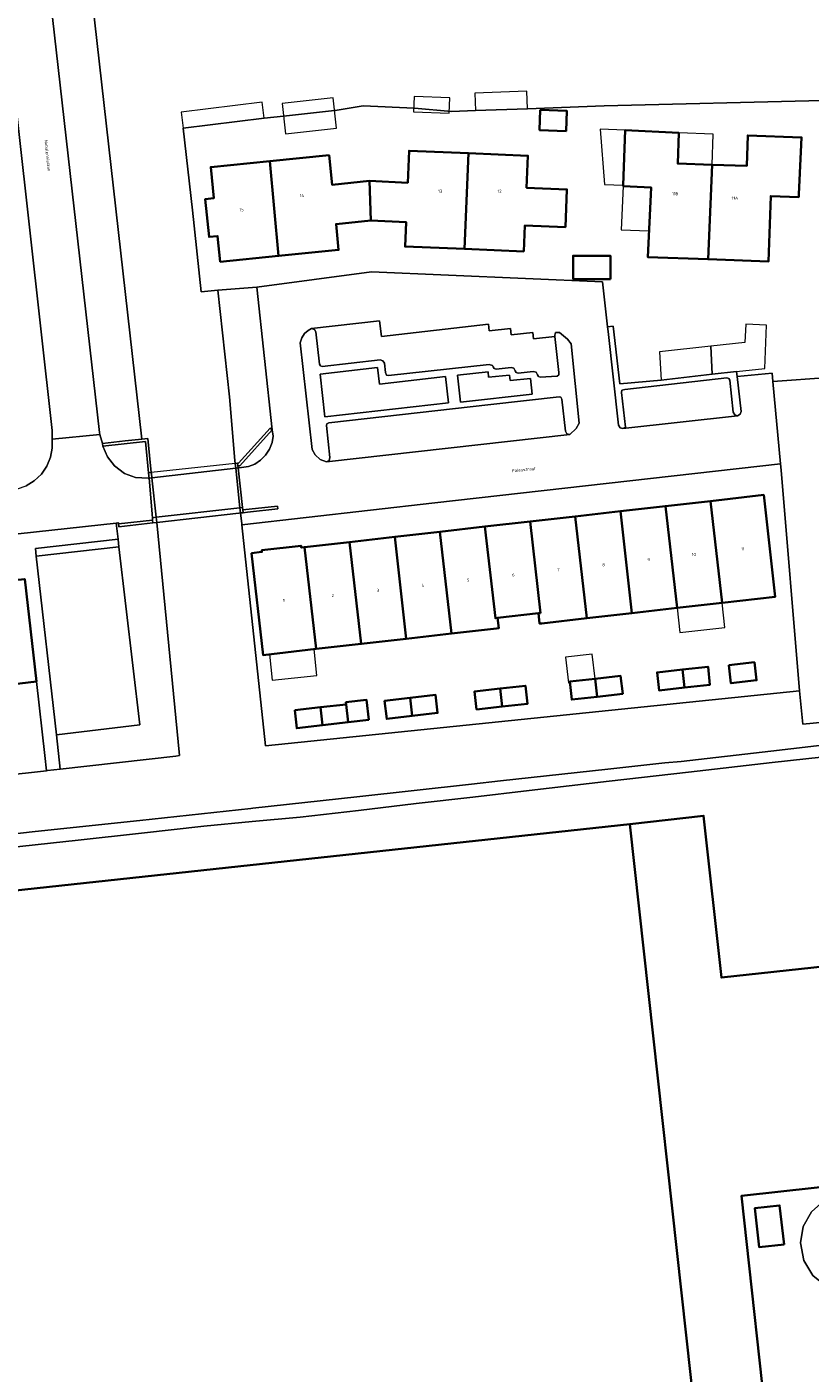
# Model space of a CAD drawing. Header units: metres. Extents: x 73718 to 76933, y 443658 to 446696.
# Tile 26 of 161: x 74694 to 74784, y 444676 to 444832. Entities that reach past the tile are written whole.
import ezdxf
from ezdxf.enums import TextEntityAlignment as Align

# ---------------------------------------------------------------- set-up
doc = ezdxf.new("R2010")
doc.units = ezdxf.units.M
for name, color, linetype, lineweight in [('B-WE-GR-BEPLANTING_CULTUUR_HEESTERS-GV', 90, 'Continuous', 18), ('B-WE-GR-BEPLANTING_CULTUUR_ROOS-GV', 90, 'Continuous', 18), ('B-WE-IE-TERREINAFSCHEIDING_KUNSTMATIG_MUUR-GV', 90, 'Continuous', 18), ('B-WE-KW-KUNSTWERK_DEK-GV', 170, 'Continuous', 18), ('B-WE-KW-KUNSTWERK_LANDHOOFD-GV', 170, 'Continuous', 18), ('B-WE-KW-KUNSTWERK_STEIGER-GV', 170, 'Continuous', 18), ('B-WE-OG-BEBOUWING-GV', 7, 'Continuous', 35), ('B-WE-OG-BEBOUWING-T18', 10, 'Continuous', 18), ('B-WE-OG-BEBOUWING_LUIFEL-GV', 7, 'Continuous', 18), ('B-WE-OG-BEBOUWING_OPSLAGTANK-GV', 7, 'Continuous', 18), ('B-WE-OG-BEBOUWING_OVERBOUWING-GV', 7, 'Continuous', 18), ('B-WE-OG-TERREIN_BEGROEID-GV', 7, 'Continuous', 18), ('B-WE-OG-TERREIN_ERF-GV', 7, 'Continuous', 18), ('B-WE-OG-TERREIN_OEVER-GV', 7, 'Continuous', 18), ('B-WE-OG-TOPOGRAFIE-T18', 10, 'Continuous', 18), ('B-WE-OG-WATER_SLOOT-GV', 120, 'Continuous', 18), ('B-WE-VH-GESLOTENVERHARDING_ASFALT-GV', 10, 'Continuous', 18), ('B-WE-VH-GESLOTENVERHARDING_KUNSTSTOF-GV', 10, 'Continuous', 18), ('B-WE-VH-OPENVERHARDING_BETONSTRAATSTEEN-GV', 30, 'Continuous', 18), ('B-WE-VH-OPENVERHARDING_STRAATBAKSTEEN-GV', 30, 'Continuous', 18), ('B-WE-VH-OPENVERHARDING_TEGEL-GV', 30, 'Continuous', 18)]:
    doc.layers.add(name, color=color, linetype=linetype, lineweight=lineweight)
doc.styles.add('NLCS-ISO-M200-T18', font='NLCS-ISO.ttf', dxfattribs={"height": 0.36})

msp = doc.modelspace()

# ---------------------------------------------------------------- linework, layer by layer
at = {"layer": 'B-WE-GR-BEPLANTING_CULTUUR_HEESTERS-GV', "flags": 128}
for points in [[(74742.122, 444791.21), (74734.445, 444790.348), (74734.228, 444792.284), (74727.575, 444791.488), (74728.13, 444786.552), (74742.464, 444788.161)], [(74751.983, 444790.998), (74749.608, 444790.741), (74749.538, 444791.387), (74747.124, 444791.126), (74747.055, 444791.762), (74743.508, 444791.378), (74743.846, 444788.258), (74752.189, 444789.161)]]:
    msp.add_lwpolyline(points, close=True, dxfattribs=at)
at = {"layer": 'B-WE-GR-BEPLANTING_CULTUUR_ROOS-GV', "flags": 128}
msp.add_lwpolyline([(74715.71, 444801.242), (74717.06, 444788.85), (74717.68, 444781.467), (74717.716, 444781.138), (74717.979, 444781.167), (74718.112, 444781.182), (74721.776, 444785.232), (74722.014, 444785.018), (74720.241, 444801.603)], close=True, dxfattribs=at)
at = {"layer": 'B-WE-IE-TERREINAFSCHEIDING_KUNSTMATIG_MUUR-GV', "flags": 128}
for points in [[(74707.98, 444780.073), (74707.576, 444784.043), (74706.865, 444783.965), (74704.942, 444783.751), (74702.308, 444783.46), (74702.343, 444783.142), (74707.29, 444783.69), (74707.662, 444780.039)], [(74718.267, 444780.877), (74722.014, 444785.018), (74721.776, 444785.232), (74718.112, 444781.182), (74717.979, 444781.167), (74718.015, 444780.849)], [(74707.662, 444780.039), (74707.697, 444779.693), (74707.722, 444779.442), (74708.045, 444779.478), (74717.776, 444780.579), (74718.042, 444780.609), (74718.015, 444780.849), (74717.979, 444781.167), (74717.716, 444781.138), (74707.98, 444780.073)], [(74708.167, 444774.244), (74708.62, 444774.295), (74718.124, 444775.367), (74718.335, 444775.391), (74718.627, 444775.424), (74718.591, 444775.742), (74718.56, 444776.02), (74718.27, 444775.987), (74708.554, 444774.891), (74708.1, 444774.84), (74708.131, 444774.562)], [(74718.627, 444775.424), (74719.144, 444775.482), (74722.668, 444775.88), (74722.632, 444776.198), (74718.591, 444775.742)], [(74708.131, 444774.562), (74704.177, 444774.116), (74704.205, 444773.871), (74704.213, 444773.798), (74708.167, 444774.244)]]:
    msp.add_lwpolyline(points, close=True, dxfattribs=at)
at = {"layer": 'B-WE-KW-KUNSTWERK_DEK-GV', "flags": 128}
msp.add_lwpolyline([(74707.722, 444779.442), (74708.1, 444774.84), (74708.131, 444774.562), (74708.167, 444774.244), (74708.62, 444774.295), (74718.124, 444775.367), (74718.335, 444775.391), (74718.627, 444775.424), (74718.591, 444775.742), (74718.56, 444776.02), (74718.042, 444780.609), (74718.015, 444780.849), (74717.979, 444781.167), (74717.716, 444781.138), (74707.98, 444780.073), (74707.662, 444780.039), (74707.697, 444779.693)], close=True, dxfattribs=at)
at = {"layer": 'B-WE-KW-KUNSTWERK_LANDHOOFD-GV', "flags": 128}
for points in [[(74718.591, 444775.742), (74718.56, 444776.02), (74718.042, 444780.609), (74718.015, 444780.849), (74717.979, 444781.167), (74717.716, 444781.138), (74717.776, 444780.579), (74718.27, 444775.987), (74718.335, 444775.391), (74718.627, 444775.424)], [(74708.167, 444774.244), (74708.62, 444774.295), (74708.554, 444774.891), (74708.045, 444779.478), (74707.99, 444779.972), (74707.98, 444780.073), (74707.662, 444780.039), (74707.697, 444779.693), (74707.722, 444779.442), (74708.1, 444774.84), (74708.131, 444774.562)]]:
    msp.add_lwpolyline(points, close=True, dxfattribs=at)
at = {"layer": 'B-WE-KW-KUNSTWERK_STEIGER-GV', "flags": 128}
for points in [[(74745.59, 444822.062), (74751.63, 444822.288), (74751.554, 444824.308), (74745.514, 444824.082)], [(74720.847, 444823.059), (74711.434, 444821.903), (74711.665, 444820.022), (74721.078, 444821.178)], [(74723.537, 444819.387), (74729.455, 444820.028), (74729.076, 444823.529), (74723.158, 444822.888)], [(74742.563, 444821.784), (74742.618, 444823.566), (74738.476, 444823.694), (74738.421, 444821.911)]]:
    msp.add_lwpolyline(points, close=True, dxfattribs=at)
at = {"layer": 'B-WE-OG-BEBOUWING-GV', "flags": 128}
for points in [[(74753.119, 444822.147), (74753.029, 444819.802), (74756.116, 444819.684), (74756.206, 444822.029)], [(74762.719, 444813.286), (74765.967, 444813.159), (74765.592, 444805.076), (74772.591, 444804.815), (74773.071, 444815.784), (74769.074, 444815.927), (74769.201, 444819.475), (74762.974, 444819.781), (74762.724, 444813.41)], [(74783.137, 444812.383), (74783.365, 444817.265), (74783.445, 444818.964), (74777.196, 444819.188), (74777.069, 444815.64), (74773.071, 444815.784), (74772.591, 444804.815), (74779.589, 444804.554), (74779.872, 444812.149), (74783.12, 444812.028)], [(74733.313, 444813.902), (74728.952, 444813.463), (74728.607, 444816.89), (74721.738, 444816.199), (74722.75, 444805.212), (74729.712, 444805.913), (74729.412, 444808.899), (74733.457, 444809.306)], [(74744.791, 444817.12), (74737.896, 444817.406), (74737.742, 444813.69), (74733.313, 444813.902), (74733.457, 444809.306), (74737.544, 444809.139), (74737.428, 444806.298), (74744.337, 444806.016)], [(74751.204, 444805.735), (74751.33, 444808.741), (74756.026, 444808.545), (74756.209, 444812.928), (74751.531, 444813.118), (74751.685, 444816.834), (74744.791, 444817.12), (74744.337, 444806.016)], [(74721.738, 444816.199), (74714.869, 444815.507), (74715.233, 444811.895), (74714.24, 444811.795), (74714.678, 444807.416), (74715.673, 444807.516), (74715.974, 444804.53), (74722.75, 444805.212)], [(74761.25, 444802.523), (74761.25, 444805.221), (74756.932, 444805.221), (74756.932, 444802.523)], [(74772.882, 444776.777), (74774.224, 444764.964), (74780.384, 444765.664), (74779.043, 444777.477)], [(74762.409, 444775.588), (74763.751, 444763.774), (74768.988, 444764.369), (74767.646, 444776.183)], [(74767.646, 444776.183), (74768.988, 444764.369), (74774.224, 444764.964), (74772.882, 444776.777)], [(74753.144, 444763.777), (74751.937, 444774.399), (74746.7, 444773.804), (74747.907, 444763.182), (74748.155, 444763.211), (74752.895, 444763.749)], [(74753.144, 444763.777), (74752.895, 444763.749), (74753.03, 444762.557), (74753.279, 444762.585), (74758.515, 444763.18), (74757.173, 444774.993), (74751.937, 444774.399)], [(74757.173, 444774.993), (74758.515, 444763.18), (74763.751, 444763.774), (74762.409, 444775.588)], [(74736.228, 444772.614), (74737.57, 444760.801), (74742.806, 444761.395), (74741.464, 444773.209)], [(74747.907, 444763.182), (74746.7, 444773.804), (74741.464, 444773.209), (74742.806, 444761.395), (74748.042, 444761.99), (74748.291, 444762.018), (74748.155, 444763.211)], [(74727.097, 444759.611), (74725.755, 444771.425), (74725.383, 444771.383), (74725.359, 444771.592), (74720.789, 444771.072), (74720.813, 444770.863), (74719.61, 444770.727), (74720.952, 444758.913)], [(74725.755, 444771.425), (74727.097, 444759.611), (74732.333, 444760.206), (74730.991, 444772.02)], [(74730.991, 444772.02), (74732.333, 444760.206), (74737.57, 444760.801), (74736.228, 444772.614)], [(74687.135, 444767.024), (74688.477, 444755.124), (74694.647, 444755.824), (74693.296, 444767.723), (74692.094, 444767.587), (74692.07, 444767.795), (74687.499, 444767.275), (74687.523, 444767.068)], [(74769.853, 444755.13), (74769.625, 444757.218), (74766.668, 444756.895), (74766.896, 444754.807)], [(74769.625, 444757.218), (74769.853, 444755.13), (74772.811, 444755.454), (74772.582, 444757.542)], [(74774.992, 444757.718), (74775.24, 444755.633), (74778.219, 444755.987), (74777.971, 444758.072)], [(74759.724, 444754.077), (74759.489, 444756.164), (74756.533, 444755.831), (74756.768, 444753.744)], [(74759.489, 444756.164), (74759.724, 444754.077), (74762.681, 444754.41), (74762.445, 444756.497)], [(74738.004, 444753.938), (74738.248, 444751.852), (74741.203, 444752.197), (74740.959, 444754.283)], [(74748.683, 444752.93), (74748.446, 444755.017), (74745.49, 444754.682), (74745.727, 444752.595)], [(74748.446, 444755.017), (74748.683, 444752.93), (74751.639, 444753.266), (74751.402, 444755.352)], [(74724.621, 444752.513), (74724.858, 444750.426), (74727.839, 444750.765), (74727.602, 444752.852)], [(74727.602, 444752.852), (74727.839, 444750.765), (74730.82, 444751.104), (74730.583, 444753.19)], [(74733.217, 444751.377), (74732.953, 444753.699), (74730.556, 444753.427), (74730.583, 444753.19), (74730.82, 444751.104)], [(74738.248, 444751.852), (74738.004, 444753.938), (74735.049, 444753.593), (74735.293, 444751.507)], [(74771.658, 444665.277), (74773.223, 444665.449), (74779.759, 444666.17), (74776.451, 444696.16), (74793.68, 444698.061), (74792.222, 444711.279), (74787.63, 444710.772), (74786.299, 444722.837), (74774.131, 444721.495), (74772.061, 444740.26), (74763.496, 444739.281)], [(74771.658, 444665.277), (74763.496, 444739.281), (74504.479, 444711.346), (74510.836, 444652.522), (74515.475, 444609.595), (74580.214, 444616.708), (74622.18, 444621.319), (74710.583, 444630.844), (74770.666, 444637.39), (74767.639, 444664.834)], [(74781.406, 444690.548), (74780.897, 444695.063), (74778.008, 444694.738), (74778.516, 444690.222)]]:
    msp.add_lwpolyline(points, close=True, dxfattribs=at)
at = {"layer": 'B-WE-OG-BEBOUWING_LUIFEL-GV', "flags": 128}
for points in [[(74762.724, 444813.41), (74762.974, 444819.781), (74760.071, 444819.924), (74760.562, 444813.494)], [(74773.198, 444819.332), (74769.201, 444819.475), (74769.074, 444815.927), (74773.071, 444815.784)], [(74765.967, 444813.159), (74762.719, 444813.286), (74762.521, 444808.233), (74765.733, 444808.107)], [(74768.988, 444764.369), (74769.313, 444761.507), (74774.549, 444762.102), (74774.224, 444764.964)], [(74721.676, 444758.995), (74721.997, 444755.997), (74727.197, 444756.553), (74726.873, 444759.586)], [(74756.533, 444755.831), (74759.489, 444756.164), (74759.151, 444759.017), (74756.033, 444758.648), (74756.386, 444755.669), (74756.549, 444755.688)]]:
    msp.add_lwpolyline(points, close=True, dxfattribs=at)
at = {"layer": 'B-WE-OG-BEBOUWING_OPSLAGTANK-GV', "flags": 128}
msp.add_lwpolyline([(74790.316, 444685.07), (74792.209, 444685.854), (74793.708, 444687.25), (74794.626, 444689.082), (74794.845, 444691.119), (74794.338, 444693.104), (74793.169, 444694.788), (74791.593, 444695.906), (74789.736, 444696.441), (74787.806, 444696.332), (74786.02, 444695.593), (74784.579, 444694.305), (74783.643, 444692.613), (74783.32, 444690.707), (74783.683, 444688.691), (74784.729, 444686.929), (74786.324, 444685.644), (74788.268, 444684.997)], close=True, dxfattribs=at)
at = {"layer": 'B-WE-OG-BEBOUWING_OVERBOUWING-GV', "flags": 128}
for points in [[(74772.892, 444794.733), (74773.075, 444791.475), (74775.894, 444791.793), (74779.159, 444792.16), (74779.363, 444797.191), (74776.957, 444797.289), (74776.871, 444795.177)], [(74773.075, 444791.475), (74772.892, 444794.733), (74766.961, 444794.071), (74767.144, 444790.813)]]:
    msp.add_lwpolyline(points, close=True, dxfattribs=at)
at = {"layer": 'B-WE-OG-TERREIN_BEGROEID-GV', "flags": 128}
for points in [[(74706.865, 444783.965), (74698.086, 444861.752), (74694.719, 444857.958), (74694.48, 444858.17), (74694.106, 444857.034), (74693.926, 444855.887), (74694.014, 444855.108), (74701.953, 444784.737), (74702.024, 444784.482), (74702.308, 444783.46), (74704.942, 444783.751)], [(74704.103, 444774.247), (74703.886, 444774.223), (74704.116, 444772.337), (74704.119, 444772.312), (74704.225, 444771.444), (74706.647, 444750.819), (74696.967, 444749.666), (74697.419, 444745.664), (74710.839, 444747.193), (74711.262, 444747.241), (74711.26, 444747.264), (74708.62, 444774.295), (74708.167, 444774.244), (74704.213, 444773.798), (74704.205, 444773.871), (74704.177, 444774.116), (74704.162, 444774.253)]]:
    msp.add_lwpolyline(points, close=True, dxfattribs=at)
at = {"layer": 'B-WE-OG-TERREIN_ERF-GV', "flags": 128}
for points in [[(74785.887, 444823.223), (74760.544, 444822.623), (74751.63, 444822.288), (74745.59, 444822.062), (74742.831, 444821.958), (74742.802, 444821.961), (74738.537, 444822.353), (74738.493, 444822.357), (74732.552, 444822.61), (74729.3, 444822.072), (74729.235, 444822.061), (74723.317, 444821.42), (74721.078, 444821.178), (74711.665, 444820.022), (74712.76, 444810.532), (74713.765, 444801.03), (74715.71, 444801.242), (74720.241, 444801.603), (74733.513, 444803.355), (74760.33, 444802.219), (74760.918, 444796.995), (74761.57, 444797.07), (74762.34, 444790.36), (74767.144, 444790.813), (74773.075, 444791.475), (74775.894, 444791.793), (74775.958, 444791.219), (74780.009, 444791.598), (74780.099, 444790.632), (74786.557, 444791.092)], [(74786.557, 444791.092), (74780.099, 444790.632), (74780.993, 444781.09), (74781.06, 444780.373), (74783.185, 444754.771), (74783.587, 444750.882), (74792.709, 444751.799)], [(74690.545, 444744.899), (74695.822, 444745.489), (74695.621, 444747.256), (74694.647, 444755.824), (74688.477, 444755.124)], [(74789.612, 444747.501), (74780.014, 444746.426), (74770.318, 444745.341), (74761.114, 444744.266), (74751.816, 444743.181), (74745.298, 444742.429), (74738.714, 444741.669), (74732.017, 444740.882), (74725.252, 444740.086), (74719.7, 444739.584), (74714.093, 444739.078), (74706.823, 444738.254), (74699.479, 444737.422), (74691.277, 444736.527)]]:
    msp.add_lwpolyline(points, dxfattribs=at)
for points in [[(74753.119, 444822.147), (74756.206, 444822.029), (74756.116, 444819.684), (74753.029, 444819.802)], [(74762.719, 444813.286), (74762.724, 444813.41), (74762.974, 444819.781), (74769.201, 444819.475), (74769.074, 444815.927), (74773.071, 444815.784), (74777.069, 444815.64), (74777.196, 444819.188), (74783.445, 444818.964), (74783.365, 444817.265), (74783.137, 444812.383), (74783.12, 444812.028), (74779.872, 444812.149), (74779.589, 444804.554), (74772.591, 444804.815), (74765.592, 444805.076), (74765.967, 444813.159)], [(74722.75, 444805.212), (74715.974, 444804.53), (74715.673, 444807.516), (74714.678, 444807.416), (74714.24, 444811.795), (74715.233, 444811.895), (74714.869, 444815.507), (74721.738, 444816.199), (74728.607, 444816.89), (74728.952, 444813.463), (74733.313, 444813.902), (74737.742, 444813.69), (74737.896, 444817.406), (74744.791, 444817.12), (74751.685, 444816.834), (74751.531, 444813.118), (74756.209, 444812.928), (74756.026, 444808.545), (74751.33, 444808.741), (74751.204, 444805.735), (74744.337, 444806.016), (74737.428, 444806.298), (74737.544, 444809.139), (74733.457, 444809.306), (74729.412, 444808.899), (74729.712, 444805.913)], [(74761.25, 444802.523), (74756.932, 444802.523), (74756.932, 444805.221), (74761.25, 444805.221)], [(74781.06, 444780.373), (74780.993, 444781.09), (74740.892, 444776.566), (74718.481, 444774.029), (74721.245, 444748.367), (74783.185, 444754.771)], [(74772.882, 444776.777), (74779.043, 444777.477), (74780.384, 444765.664), (74774.224, 444764.964), (74768.988, 444764.369), (74763.751, 444763.774), (74758.515, 444763.18), (74753.279, 444762.585), (74753.03, 444762.557), (74752.895, 444763.749), (74748.155, 444763.211), (74748.291, 444762.018), (74748.042, 444761.99), (74742.806, 444761.395), (74737.57, 444760.801), (74732.333, 444760.206), (74727.097, 444759.611), (74720.952, 444758.913), (74719.61, 444770.727), (74720.813, 444770.863), (74720.789, 444771.072), (74725.359, 444771.592), (74725.383, 444771.383), (74725.755, 444771.425), (74730.991, 444772.02), (74736.228, 444772.614), (74741.464, 444773.209), (74746.7, 444773.804), (74751.937, 444774.399), (74757.173, 444774.993), (74762.409, 444775.588), (74767.646, 444776.183)], [(74769.625, 444757.218), (74772.582, 444757.542), (74772.811, 444755.454), (74769.853, 444755.13), (74766.896, 444754.807), (74766.668, 444756.895)], [(74774.992, 444757.718), (74777.971, 444758.072), (74778.219, 444755.987), (74775.24, 444755.633)], [(74762.445, 444756.497), (74762.681, 444754.41), (74759.724, 444754.077), (74756.768, 444753.744), (74756.533, 444755.831), (74759.489, 444756.164)], [(74735.293, 444751.507), (74735.049, 444753.593), (74738.004, 444753.938), (74740.959, 444754.283), (74741.203, 444752.197), (74738.248, 444751.852)], [(74751.402, 444755.352), (74751.639, 444753.266), (74748.683, 444752.93), (74745.727, 444752.595), (74745.49, 444754.682), (74748.446, 444755.017)], [(74727.602, 444752.852), (74730.583, 444753.19), (74730.556, 444753.427), (74732.953, 444753.699), (74733.217, 444751.377), (74730.82, 444751.104), (74727.839, 444750.765), (74724.858, 444750.426), (74724.621, 444752.513)], [(74771.658, 444665.277), (74767.639, 444664.834), (74770.666, 444637.39), (74710.583, 444630.844), (74622.18, 444621.319), (74580.214, 444616.708), (74515.475, 444609.595), (74510.836, 444652.522), (74504.479, 444711.346), (74763.496, 444739.281), (74772.061, 444740.26), (74774.131, 444721.495), (74786.299, 444722.837), (74787.63, 444710.772), (74792.222, 444711.279), (74793.68, 444698.061), (74776.451, 444696.16), (74779.759, 444666.17), (74773.223, 444665.449)], [(74790.316, 444685.07), (74788.268, 444684.997), (74786.324, 444685.644), (74784.729, 444686.929), (74783.683, 444688.691), (74783.32, 444690.707), (74783.643, 444692.613), (74784.579, 444694.305), (74786.02, 444695.593), (74787.806, 444696.332), (74789.736, 444696.441), (74791.593, 444695.906), (74793.169, 444694.788), (74794.338, 444693.104), (74794.845, 444691.119), (74794.626, 444689.082), (74793.708, 444687.25), (74792.209, 444685.854)], [(74781.406, 444690.548), (74778.516, 444690.222), (74778.008, 444694.738), (74780.897, 444695.063)]]:
    msp.add_lwpolyline(points, close=True, dxfattribs=at)
at = {"layer": 'B-WE-OG-TERREIN_OEVER-GV', "flags": 128}
for points in [[(74798.087, 444749.886), (74779.857, 444747.775), (74769.476, 444746.573), (74767.582, 444746.405), (74760.958, 444745.675), (74748.509, 444744.304), (74745.132, 444743.932), (74731.842, 444742.467), (74719.778, 444741.137), (74719.537, 444741.111), (74706.664, 444739.731), (74694.502, 444738.427), (74691.109, 444738.052)], [(74691.277, 444736.527), (74699.479, 444737.422), (74706.823, 444738.254), (74714.093, 444739.078), (74719.7, 444739.584), (74725.252, 444740.086), (74732.017, 444740.882), (74738.714, 444741.669), (74745.298, 444742.429), (74751.816, 444743.181), (74761.114, 444744.266), (74770.318, 444745.341), (74780.014, 444746.426), (74789.612, 444747.501)]]:
    msp.add_lwpolyline(points, dxfattribs=at)
at = {"layer": 'B-WE-OG-WATER_SLOOT-GV', "flags": 128}
for points in [[(74698.086, 444861.752), (74706.865, 444783.965), (74707.576, 444784.043), (74707.98, 444780.073), (74707.99, 444779.972), (74708.045, 444779.478), (74708.554, 444774.891), (74708.62, 444774.295), (74718.124, 444775.367), (74718.335, 444775.391), (74718.27, 444775.987), (74717.776, 444780.579), (74717.716, 444781.138), (74717.68, 444781.467), (74717.06, 444788.85), (74715.71, 444801.242), (74713.765, 444801.03), (74712.76, 444810.532), (74711.665, 444820.022), (74721.078, 444821.178), (74723.317, 444821.42), (74729.235, 444822.061), (74729.3, 444822.072), (74732.552, 444822.61), (74738.493, 444822.357), (74738.537, 444822.353), (74742.802, 444821.961), (74742.831, 444821.958), (74745.59, 444822.062), (74751.63, 444822.288), (74760.544, 444822.623), (74785.887, 444823.223)], [(74792.709, 444751.799), (74783.587, 444750.882), (74783.185, 444754.771), (74721.245, 444748.367), (74718.481, 444774.029), (74718.479, 444774.046), (74718.469, 444774.147), (74718.335, 444775.391), (74718.124, 444775.367), (74708.62, 444774.295), (74711.26, 444747.264), (74711.262, 444747.241), (74710.839, 444747.193), (74697.419, 444745.664), (74695.944, 444745.503), (74695.822, 444745.489), (74690.545, 444744.899)], [(74691.109, 444738.052), (74694.502, 444738.427), (74706.664, 444739.731), (74719.537, 444741.111), (74719.778, 444741.137), (74731.842, 444742.467), (74745.132, 444743.932), (74748.509, 444744.304), (74760.958, 444745.675), (74767.582, 444746.405), (74769.476, 444746.573), (74779.857, 444747.775), (74798.087, 444749.886)]]:
    msp.add_lwpolyline(points, dxfattribs=at)
at = {"layer": 'B-WE-VH-GESLOTENVERHARDING_ASFALT-GV', "flags": 128}
msp.add_lwpolyline([(74708.554, 444774.891), (74718.27, 444775.987), (74718.56, 444776.02), (74718.042, 444780.609), (74717.776, 444780.579), (74708.045, 444779.478), (74707.722, 444779.442), (74708.1, 444774.84)], close=True, dxfattribs=at)
at = {"layer": 'B-WE-VH-GESLOTENVERHARDING_KUNSTSTOF-GV', "flags": 128}
msp.add_lwpolyline([(74696.967, 444749.666), (74706.647, 444750.819), (74704.225, 444771.444), (74694.628, 444770.382)], close=True, dxfattribs=at)
at = {"layer": 'B-WE-VH-OPENVERHARDING_BETONSTRAATSTEEN-GV', "flags": 128}
msp.add_lwpolyline([(74702.889, 444781.892), (74703.717, 444780.853), (74704.862, 444779.956), (74706.148, 444779.517), (74707.609, 444779.429), (74707.722, 444779.442), (74707.697, 444779.693), (74707.662, 444780.039), (74707.29, 444783.69), (74702.343, 444783.142)], close=True, dxfattribs=at)
at = {"layer": 'B-WE-VH-OPENVERHARDING_STRAATBAKSTEEN-GV', "flags": 128}
for points in [[(74692.511, 444820.352), (74696.479, 444784.963), (74696.479, 444783.938), (74702.024, 444784.482), (74701.953, 444784.737), (74694.014, 444855.108), (74688.677, 444854.536)], [(74780.099, 444790.632), (74780.009, 444791.598), (74775.958, 444791.219), (74776.414, 444787.172), (74776.319, 444786.841), (74776.018, 444786.674), (74762.702, 444785.173), (74762.371, 444785.269), (74762.204, 444785.57), (74760.979, 444796.452), (74760.918, 444796.995), (74760.33, 444802.219), (74733.513, 444803.355), (74720.241, 444801.603), (74722.014, 444785.018), (74722.125, 444784.316), (74721.993, 444783.546), (74721.698, 444782.786), (74721.244, 444782.087), (74720.656, 444781.498), (74719.973, 444781.052), (74719.247, 444780.762), (74718.167, 444780.623), (74718.042, 444780.609), (74718.56, 444776.02), (74718.591, 444775.742), (74722.632, 444776.198), (74722.668, 444775.88), (74719.144, 444775.482), (74718.627, 444775.424), (74718.335, 444775.391), (74718.469, 444774.147), (74718.479, 444774.046), (74718.481, 444774.029), (74740.892, 444776.566), (74780.993, 444781.09)], [(74755.362, 444796.315), (74756.27, 444795.562), (74756.711, 444795.017), (74757.611, 444785.804), (74757.273, 444785.172), (74756.541, 444784.481), (74728.319, 444781.303), (74727.584, 444781.594), (74726.979, 444782.131), (74726.645, 444782.771), (74725.251, 444795.123), (74725.445, 444795.695), (74725.757, 444796.197), (74726.189, 444796.561), (74726.574, 444796.781), (74734.476, 444797.672), (74734.678, 444795.873), (74747.1, 444797.274), (74747.184, 444796.526), (74749.668, 444796.805), (74749.752, 444796.06), (74752.237, 444796.34), (74752.32, 444795.595), (74754.805, 444795.874), (74754.789, 444796.012), (74754.885, 444796.342)], [(74755.061, 444791.267), (74755.278, 444791.405), (74755.275, 444791.701), (74754.805, 444795.874), (74752.32, 444795.595), (74752.237, 444796.34), (74749.752, 444796.06), (74749.668, 444796.805), (74747.184, 444796.526), (74747.1, 444797.274), (74734.678, 444795.873), (74734.476, 444797.672), (74726.574, 444796.781), (74726.905, 444796.686), (74727.071, 444796.384), (74727.492, 444792.658), (74727.603, 444792.457), (74727.823, 444792.393), (74734.537, 444793.149), (74734.863, 444793.054), (74735.03, 444792.752), (74735.149, 444791.698), (74735.261, 444791.37), (74735.523, 444791.321), (74747.186, 444792.597), (74747.571, 444792.503), (74747.654, 444792.352), (74747.765, 444792.151), (74747.986, 444792.087), (74749.725, 444792.283), (74750.056, 444792.188), (74750.222, 444791.886), (74750.333, 444791.685), (74750.554, 444791.622), (74752.293, 444791.818), (74752.624, 444791.722), (74752.791, 444791.421), (74752.902, 444791.22), (74753.122, 444791.156)], [(74762.573, 444789.634), (74762.538, 444789.367), (74763.003, 444785.34), (74762.702, 444785.173), (74776.018, 444786.674), (74775.687, 444786.77), (74775.52, 444787.071), (74775.1, 444790.799), (74774.989, 444791), (74774.772, 444791.063), (74762.943, 444789.73)], [(74756.541, 444784.481), (74756.21, 444784.576), (74756.043, 444784.878), (74755.624, 444788.604), (74755.513, 444788.805), (74755.292, 444788.869), (74747.39, 444787.979), (74728.561, 444785.858), (74728.36, 444785.747), (74728.297, 444785.528), (74728.715, 444781.808), (74728.623, 444781.472), (74728.319, 444781.303)], [(74719.247, 444780.762), (74719.973, 444781.052), (74720.656, 444781.498), (74721.244, 444782.087), (74721.698, 444782.786), (74721.993, 444783.546), (74722.125, 444784.316), (74722.014, 444785.018), (74718.267, 444780.877), (74718.015, 444780.849), (74718.042, 444780.609), (74718.167, 444780.623)]]:
    msp.add_lwpolyline(points, close=True, dxfattribs=at)
msp.add_lwpolyline([(74690.748, 444772.768), (74703.886, 444774.223), (74704.103, 444774.247), (74704.162, 444774.253), (74704.177, 444774.116), (74708.131, 444774.562), (74708.1, 444774.84), (74707.722, 444779.442), (74707.609, 444779.429), (74706.148, 444779.517), (74704.862, 444779.956), (74703.717, 444780.853), (74702.889, 444781.892), (74702.343, 444783.142), (74702.308, 444783.46), (74702.024, 444784.482), (74696.479, 444783.938), (74696.479, 444783.906), (74696.489, 444782.905), (74696.293, 444781.857), (74695.869, 444780.827), (74695.224, 444779.889), (74694.394, 444779.109), (74693.441, 444778.534)], dxfattribs=at)
at = {"layer": 'B-WE-VH-OPENVERHARDING_TEGEL-GV', "flags": 128}
for points in [[(74691.81, 444782.142), (74692.435, 444778.181), (74693.441, 444778.534), (74694.394, 444779.109), (74695.224, 444779.889), (74695.869, 444780.827), (74696.293, 444781.857), (74696.489, 444782.905), (74696.479, 444783.906), (74696.479, 444783.938), (74696.479, 444784.963), (74692.511, 444820.352), (74688.677, 444854.536), (74688.542, 444855.741), (74688.37, 444856.638), (74688.013, 444857.538), (74687.462, 444858.384), (74686.736, 444859.115), (74685.875, 444859.681), (74684.937, 444860.053), (74683.983, 444860.224), (74683.07, 444860.214), (74683.314, 444857.828)], [(74726.645, 444782.771), (74726.979, 444782.131), (74727.584, 444781.594), (74728.319, 444781.303), (74728.623, 444781.472), (74728.715, 444781.808), (74728.297, 444785.528), (74728.36, 444785.747), (74728.561, 444785.858), (74747.39, 444787.979), (74755.292, 444788.869), (74755.513, 444788.805), (74755.624, 444788.604), (74756.043, 444784.878), (74756.21, 444784.576), (74756.541, 444784.481), (74757.273, 444785.172), (74757.611, 444785.804), (74756.711, 444795.017), (74756.27, 444795.562), (74755.362, 444796.315), (74754.885, 444796.342), (74754.789, 444796.012), (74754.805, 444795.874), (74755.275, 444791.701), (74755.278, 444791.405), (74755.061, 444791.267), (74753.122, 444791.156), (74752.902, 444791.22), (74752.791, 444791.421), (74752.624, 444791.722), (74752.293, 444791.818), (74750.554, 444791.622), (74750.333, 444791.685), (74750.222, 444791.886), (74750.056, 444792.188), (74749.725, 444792.283), (74747.986, 444792.087), (74747.765, 444792.151), (74747.654, 444792.352), (74747.571, 444792.503), (74747.186, 444792.597), (74735.523, 444791.321), (74735.261, 444791.37), (74735.149, 444791.698), (74735.03, 444792.752), (74734.863, 444793.054), (74734.537, 444793.149), (74727.823, 444792.393), (74727.603, 444792.457), (74727.492, 444792.658), (74727.071, 444796.384), (74726.905, 444796.686), (74726.574, 444796.781), (74726.189, 444796.561), (74725.757, 444796.197), (74725.445, 444795.695), (74725.251, 444795.123)], [(74760.918, 444796.995), (74760.979, 444796.452), (74762.204, 444785.57), (74762.371, 444785.269), (74762.702, 444785.173), (74763.003, 444785.34), (74762.538, 444789.367), (74762.573, 444789.634), (74762.943, 444789.73), (74774.772, 444791.063), (74774.989, 444791), (74775.1, 444790.799), (74775.52, 444787.071), (74775.687, 444786.77), (74776.018, 444786.674), (74776.319, 444786.841), (74776.414, 444787.172), (74775.958, 444791.219), (74775.894, 444791.793), (74773.075, 444791.475), (74767.144, 444790.813), (74762.34, 444790.36), (74761.57, 444797.07)], [(74742.464, 444788.161), (74728.13, 444786.552), (74727.575, 444791.488), (74734.228, 444792.284), (74734.445, 444790.348), (74742.122, 444791.21)], [(74752.189, 444789.161), (74743.846, 444788.258), (74743.508, 444791.378), (74747.055, 444791.762), (74747.124, 444791.126), (74749.538, 444791.387), (74749.608, 444790.741), (74751.983, 444790.998)], [(74694.529, 444771.277), (74694.628, 444770.382), (74704.225, 444771.444), (74704.119, 444772.312), (74704.116, 444772.337)]]:
    msp.add_lwpolyline(points, close=True, dxfattribs=at)
msp.add_lwpolyline([(74693.296, 444767.723), (74694.647, 444755.824), (74695.621, 444747.256), (74695.822, 444745.489), (74695.944, 444745.503), (74697.419, 444745.664), (74696.967, 444749.666), (74694.628, 444770.382), (74694.529, 444771.277), (74704.116, 444772.337), (74703.886, 444774.223), (74690.748, 444772.768)], dxfattribs=at)

# ---------------------------------------------------------------- texts
at = {"layer": 'B-WE-OG-BEBOUWING-T18', "style": 'NLCS-ISO-M200-T18'}
for s, p in [('14', (74725.453, 444812.228)), ('13', (74741.496, 444812.715)), ('12', (74748.394, 444812.726)), ('11B', (74768.775, 444812.426)), ('11A', (74775.695, 444811.918)), ('15', (74718.456, 444810.566)), ('11', (74776.633, 444771.221)), ('9', (74765.699, 444769.979)), ('10', (74770.935, 444770.573)), ('6', (74749.99, 444768.195)), ('7', (74755.226, 444768.789)), ('8', (74760.462, 444769.384)), ('3', (74734.281, 444766.41)), ('4', (74739.517, 444767.005)), ('5', (74744.753, 444767.6)), ('1', (74723.354, 444765.253)), ('2', (74729.044, 444765.816))]:
    msp.add_text(s, height=0.36, dxfattribs=at).set_placement(p, align=Align.MIDDLE)
at = {"layer": 'B-WE-OG-TOPOGRAFIE-T18', "style": 'NLCS-ISO-M200-T18'}
for s, rotation, p in [('Nehalennialaan', 276, (74695.944, 444816.848)), ('Palesstraat', 5.8, (74751.201, 444780.42))]:
    msp.add_text(s, height=0.36, rotation=rotation, dxfattribs=at).set_placement(p, align=Align.MIDDLE)

doc.saveas('drawing.dxf')
